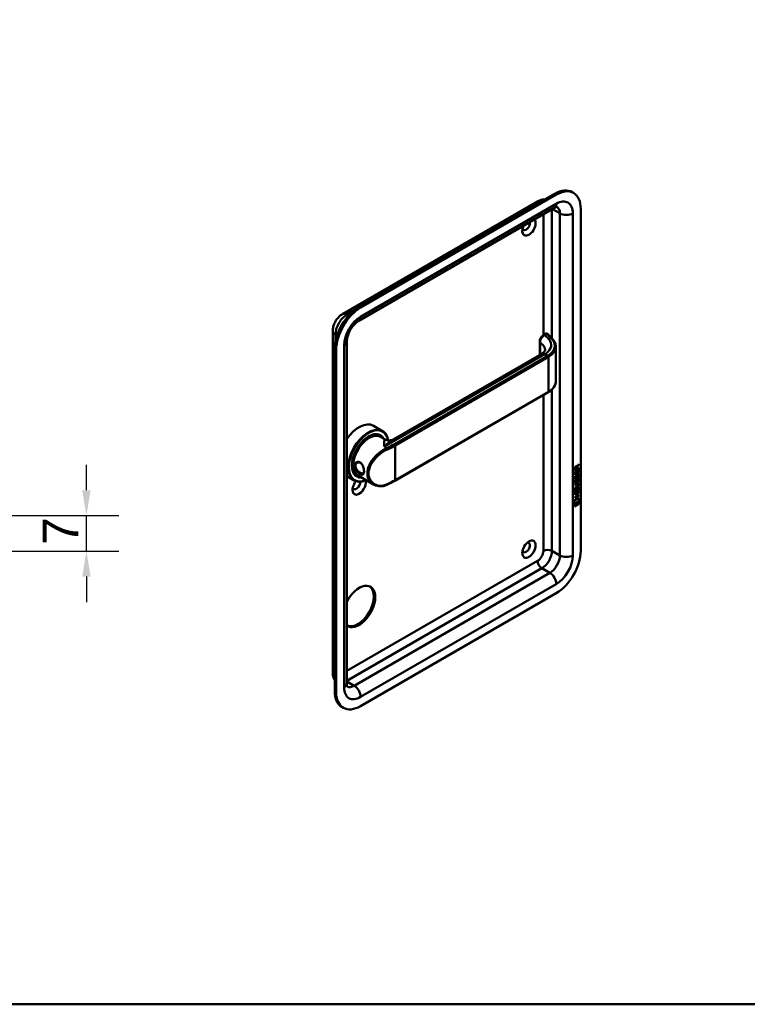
# Model space of a CAD drawing. Header units: millimetres. Extents: x 20 to 833, y 20 to 574.
# Tile 2 of 4: x 290 to 433, y 20 to 214. Entities that reach past the tile are written whole.
import ezdxf

# ---------------------------------------------------------------- set-up
doc = ezdxf.new("R2010")
doc.units = ezdxf.units.MM
doc.header["$LTSCALE"] = 2
for name, color, linetype, lineweight in [('Bemaßungen(DIN)', 7, 'Continuous', 25), ('Sichtbare Kanten(DIN)', 7, 'Continuous', 50), ('Sichtbare tangentiale Kanten(DIN)', 7, 'Continuous', 50), ('Skizziergeometrie(DIN)', 7, 'Continuous', 50)]:
    doc.layers.add(name, color=color, linetype=linetype, lineweight=lineweight)
doc.styles.add('STANDARD-DIN~0', font='arial.ttf')
doc.dimstyles.new('CAD-LAN', dxfattribs={"dimscale": 2, "dimtxt": 3.5, "dimasz": 2.5, "dimexe": 3.175, "dimexo": 0, "dimgap": 0.8, "dimtad": 1, "dimrnd": 1e-08, "dimtxsty": 'STANDARD-DIN~0', "dimcen": 0.09, "dimdle": 10, "dimclrd": 250, "dimclre": 250, "dimclrt": 250, "dimadec": 0, "dimazin": 2, "dimtfac": 1, "dimtmove": 0, "dimatfit": 3, "dimfxl": 1, "dimtolj": 1, "dimtzin": 0, "dimlwd": 25, "dimlwe": 25, "dimarcsym": 0})

# ---------------------------------------------------------------- blocks, each defined once
blk = doc.blocks.new('Ränder Standardrahmen')
at = {"layer": 'Skizziergeometrie(DIN)', "flags": 128}
blk.add_lwpolyline([(10, 10), (10, 287), (410, 287), (410, 10), (10, 10)], dxfattribs=at)
blk = doc.blocks.new('*D27')
at = {"layer": 'Bemaßungen(DIN)', "color": 250, "linetype": 'Continuous', "lineweight": 25, "true_color": 0x3f3f3f, "transparency": 16777216}
for p, q in [((303.24, 121.12), (303.24, 126.12)), ((285.99, 116.12), (309.59, 116.12)), ((303.24, 109.12), (303.24, 116.12)), ((256.49, 109.12), (309.59, 109.12)), ((303.24, 104.12), (303.24, 99.12))]:
    blk.add_line(p, q, dxfattribs=at)
at = {"layer": 'Bemaßungen(DIN)', "color": 250, "linetype": 'Continuous', "true_color": 0x3f3f3f, "transparency": 16777216}
for points in [[(302.41, 121.12), (304.07, 121.12), (303.24, 116.12)], [(302.41, 104.12), (304.07, 104.12), (303.24, 109.12)]]:
    blk.add_solid(points, dxfattribs=at)
at = {"layer": 'Defpoints', "color": 0, "linetype": 'Continuous', "transparency": 16777216}
for p in [(285.99, 116.12), (303.24, 116.12), (256.49, 109.12)]:
    blk.add_point(p, dxfattribs=at)
at = {"layer": 'Bemaßungen(DIN)', "color": 250, "linetype": 'Continuous', "lineweight": 25, "true_color": 0x3f3f3f, "transparency": 16777216, "insert": (294.64, 110.35), "char_height": 7, "attachment_point": 1, "rotation": 90, "style": 'STANDARD-DIN~0'}
blk.add_mtext('\\A1;7', dxfattribs=at)

msp = doc.modelspace()

# ---------------------------------------------------------------- linework, layer by layer
at = {"layer": 'Sichtbare Kanten(DIN)'}
for p, q in [((395.3318, 179.4067), (356.8652, 157.198)), ((395.6147, 179.2434), (357.1481, 157.0347)), ((399.0147, 179.5802), (398.7318, 179.7435)), ((353.5611, 155.7358), (392.0277, 177.9445)), ((356.7753, 154.4144), (395.2419, 176.6231)), ((400.423, 109.188), (400.423, 176.4673)), ((351.6711, 85.183), (351.6711, 152.4623)), ((393.5047, 151.8692), (393.1373, 151.6571)), ((354.4226, 83.0601), (354.4226, 150.3394)), ((392.356, 150.3206), (392.356, 147.7208)), ((395.5216, 149.2832), (395.5216, 142.4971)), ((352.0569, 148.8697), (352.0569, 81.5904)), ((352.3397, 148.7064), (352.3397, 81.4271)), ((363.5728, 131.1028), (392.7519, 147.9493)), ((363.8949, 122.9768), (394.0176, 140.3682)), ((359.6652, 133.7969), (361.4754, 132.7518)), ((360.9188, 131.9184), (361.0885, 131.8205)), ((361.0451, 131.6146), (361.9528, 131.0905)), ((359.8917, 127.1998), (359.8918, 127.1998)), ((400.0163, 126.1395), (399.6932, 125.7064)), ((399.7207, 125.8035), (400.0588, 126.2568)), ((400.0587, 126.115), (399.7356, 125.6819)), ((400.0163, 126.1999), (400.0163, 126.1395)), ((400.0163, 126.1395), (400.0587, 126.115)), ((400.0588, 126.2568), (400.0587, 126.115)), ((356.3188, 123.951), (356.4885, 123.853)), ((356.6451, 123.9936), (359.6701, 122.2471)), ((399.2492, 124.1074), (399.2496, 124.7623)), ((400.0152, 124.5979), (399.2492, 124.1564)), ((400.0577, 124.5734), (399.2492, 124.1074)), ((399.2496, 124.7623), (399.3481, 124.819)), ((400.0583, 125.4655), (399.2498, 124.9995)), ((399.2498, 124.9995), (399.2504, 125.4288)), ((400.0158, 125.49), (399.2499, 125.0485)), ((399.3057, 124.7946), (399.3053, 124.3119)), ((399.3053, 124.3119), (399.3478, 124.2874)), ((399.3065, 125.4958), (399.3063, 125.2056)), ((399.3063, 125.2056), (399.3487, 125.1811)), ((399.3481, 124.819), (399.3478, 124.2874)), ((399.3478, 124.2874), (399.6008, 124.4332)), ((399.3489, 125.4713), (399.3487, 125.1811)), ((399.3487, 125.1811), (399.6365, 125.347)), ((399.5513, 125.7913), (399.5937, 125.7668)), ((399.6008, 124.4332), (399.6011, 124.906)), ((399.6011, 124.906), (399.6997, 124.9628)), ((399.6365, 125.347), (399.6367, 125.6372)), ((399.6572, 124.9383), (399.6569, 124.5146)), ((399.6569, 124.5146), (399.6994, 124.4901)), ((399.6783, 125.828), (399.7207, 125.8035)), ((399.6932, 125.7064), (399.693, 125.4285)), ((399.693, 125.4285), (399.7354, 125.404)), ((399.6932, 125.7064), (399.7356, 125.6819)), ((399.6997, 124.9628), (399.6994, 124.4901)), ((399.6994, 124.4901), (399.9592, 124.6398)), ((399.7208, 124.0385), (399.7632, 124.014)), ((399.7356, 125.6819), (399.7354, 125.404)), ((399.7354, 125.404), (400.0583, 125.5902)), ((399.8008, 124.1232), (399.7974, 124.1212)), ((399.8008, 124.1232), (399.8432, 124.0987)), ((399.8432, 124.0987), (399.8399, 124.0967)), ((399.8803, 124.1303), (399.9228, 124.1058)), ((399.9592, 124.6398), (399.9596, 125.178)), ((399.9596, 125.178), (400.0581, 125.2348)), ((400.0157, 125.2103), (400.0152, 124.5979)), ((400.0152, 124.5979), (400.0577, 124.5734)), ((400.0159, 125.5657), (400.0158, 125.49)), ((400.0158, 125.49), (400.0583, 125.4655)), ((400.0581, 125.2348), (400.0577, 124.5734)), ((400.0583, 125.5902), (400.0583, 125.4655)), ((354.4226, 123.8911), (355.8754, 123.0523)), ((399.6775, 122.3694), (399.2477, 122.1216)), ((399.72, 122.3449), (399.2477, 122.0727)), ((399.2477, 122.0727), (399.2478, 122.1958)), ((399.2478, 122.1958), (399.7133, 122.4642)), ((399.2971, 123.0507), (399.3929, 123.0732)), ((399.2977, 123.8827), (399.3935, 123.9052)), ((399.3103, 122.6724), (399.3123, 122.6679)), ((399.3108, 123.5044), (399.3129, 123.4999)), ((399.3378, 122.6381), (399.3802, 122.6136)), ((399.3384, 123.4701), (399.3808, 123.4456)), ((399.3527, 122.6479), (399.3547, 122.6434)), ((399.3533, 123.4799), (399.3553, 123.4754)), ((399.5461, 122.7276), (399.5492, 122.7349)), ((399.5467, 123.5596), (399.5497, 123.5669)), ((399.6538, 122.9644), (399.6962, 122.9399)), ((399.6544, 123.7964), (399.6968, 123.7719)), ((399.6676, 123.0373), (399.71, 123.0128)), ((399.6682, 123.8693), (399.7106, 123.8448)), ((399.7202, 123.2064), (399.7626, 123.1819)), ((399.8002, 123.2911), (399.7969, 123.2892)), ((399.8002, 123.2911), (399.8426, 123.2666)), ((399.8426, 123.2666), (399.8393, 123.2647)), ((399.8717, 122.4095), (399.9141, 122.385)), ((399.8798, 123.2982), (399.9222, 123.2738)), ((399.9588, 122.8374), (400.0012, 122.8129)), ((399.9594, 123.6695), (400.0018, 123.645)), ((399.9689, 122.2322), (399.9689, 122.2354)), ((400.0118, 120.0749), (399.2457, 119.6333)), ((399.5552, 120.4436), (399.2461, 120.2654)), ((399.5977, 120.4191), (399.2461, 120.2164)), ((399.2461, 120.2164), (399.2462, 120.3396)), ((399.2462, 120.3396), (400.0547, 120.8057)), ((399.2467, 120.5991), (399.2472, 121.2539)), ((400.0128, 121.0896), (399.2467, 120.648)), ((400.0552, 121.0651), (399.2467, 120.5991)), ((399.2472, 121.2539), (399.3457, 121.3107)), ((399.6703, 121.7333), (399.2473, 121.4895)), ((399.7128, 121.7088), (399.2473, 121.4405)), ((399.2473, 121.4405), (399.2474, 121.5637)), ((399.2474, 121.5637), (399.7196, 121.8359)), ((399.3033, 121.2863), (399.3029, 120.8036)), ((399.3029, 120.8036), (399.3454, 120.7791)), ((399.3457, 121.3107), (399.3454, 120.7791)), ((399.3454, 120.7791), (399.5984, 120.925)), ((399.5552, 120.4436), (399.5977, 120.4191)), ((399.5973, 119.9102), (399.5977, 120.4191)), ((399.5984, 120.925), (399.5987, 121.3977)), ((399.5987, 121.3977), (399.6973, 121.4545)), ((399.6548, 121.43), (399.6545, 121.0063)), ((399.6545, 121.0063), (399.6969, 120.9818)), ((399.656, 120.5017), (399.6557, 119.9928)), ((400.0122, 120.707), (399.656, 120.5017)), ((399.656, 120.5017), (399.6985, 120.4772)), ((399.6973, 121.4545), (399.6969, 120.9818)), ((399.6969, 120.9818), (399.9568, 121.1315)), ((399.6985, 120.4772), (399.6981, 119.9683)), ((399.6981, 119.9683), (400.0543, 120.1736)), ((400.0546, 120.6825), (399.6985, 120.4772)), ((399.9568, 121.1315), (399.9571, 121.6697)), ((399.9571, 121.6697), (400.0557, 121.7265)), ((400.0118, 120.1491), (400.0118, 120.0749)), ((400.0118, 120.0749), (400.0542, 120.0504)), ((400.0122, 120.7812), (400.0122, 120.707)), ((400.0122, 120.707), (400.0546, 120.6825)), ((400.0132, 121.702), (400.0128, 121.0896)), ((400.0128, 121.0896), (400.0552, 121.0651)), ((400.0543, 120.1736), (400.0542, 120.0504)), ((400.0547, 120.8057), (400.0546, 120.6825)), ((400.0557, 121.7265), (400.0552, 121.0651)), ((399.0954, 118.3293), (399.2252, 119.1008)), ((400.2028, 118.9676), (399.0954, 118.3293)), ((400.1604, 118.9921), (399.1045, 118.3835)), ((400.0303, 118.451), (399.2251, 117.9868)), ((400.0728, 118.4265), (399.2251, 117.9379)), ((399.2251, 117.9379), (399.2254, 118.311)), ((399.2252, 119.1008), (400.0755, 119.591)), ((399.2254, 118.311), (400.073, 118.7996)), ((400.0542, 120.0504), (399.2456, 119.5843)), ((399.2456, 119.5843), (399.2457, 119.7075)), ((399.2457, 119.7075), (399.5973, 119.9102)), ((399.6557, 119.9928), (399.6981, 119.9683)), ((400.0306, 118.7751), (400.0303, 118.451)), ((400.0303, 118.451), (400.0728, 118.4265)), ((400.042, 119.5717), (400.1604, 118.9921)), ((400.073, 118.7996), (400.0728, 118.4265)), ((400.0755, 119.591), (400.2028, 118.9676)), ((400.1604, 118.9921), (400.2028, 118.9676)), ((357.1481, 78.651), (395.6147, 100.8597)), ((353.7481, 78.3142), (353.4652, 78.4775))]:
    msp.add_line(p, q, dxfattribs=at)
for centre, major_axis, ratio, start_param, end_param in [((395.3318, 173.8545), (3.4, 5.889), 0.57735027, 0, 0.78539816), ((395.6147, 173.6912), (3.4, 5.889), 0.57735027, 5.49778714, 7.06858347), ((390.2407, 172.8747), (-0.93, -1.6108), 0.57735027, 4.89506131, 9.24210563), ((389.675, 173.2013), (-0.53, -0.918), 0.57735027, 5.82728145, 8.8817608), ((356.8652, 151.6458), (-3.4, -5.889), 0.57735027, 3.92699082, 5.49778714), ((357.1481, 151.4825), (-3.4, -5.889), 0.57735027, 3.92699082, 5.49778714), ((393.6047, 151.4651), (0.0534, 0.4381), 0.71153116, 0.49024519, 0.49139962), ((393.9176, 140.5414), (0.1, -0.1732), 0.57735027, 0, 0.00005028), ((356.8652, 128.9472), (2.8, 4.8497), 0.57735027, 0, 1.45014504), ((358.6754, 127.9021), (2.8, 4.8497), 0.57735027, 5.65895854, 10.09172431), ((358.732, 127.8694), (-2.76, -4.7805), 0.57735027, 2.53623695, 6.93150189), ((358.732, 127.8694), (2.34, 4.053), 0.57735027, 5.93552067, 9.7724426), ((358.7885, 127.8367), (2.3, 3.9837), 0.57735027, 5.98722239, 9.72074088), ((358.8451, 127.8041), (-2.2, -3.8105), 0.57735027, 3.14159265, 6.28318531), ((358.8451, 127.8041), (-2.26, -3.9144), 0.57735027, 2.91065117, 6.51412679), ((358.7037, 127.8857), (2.32, 4.0184), 0.57735027, 6.02743276, 7.06428236), ((358.6188, 127.9347), (2.3, 3.9837), 0.57735027, 0, 0.22005243), ((358.5623, 127.9674), (2.32, 4.0184), 0.57735027, 6.14598189, 6.25270185), ((358.5623, 127.9674), (-2.32, -4.0184), 0.57735027, 2.51998275, 2.52002704), ((358.8461, 127.805), (-2.1993, -3.8093), 0.57735027, 2.67443235, 2.67443427), ((358.8451, 127.8041), (-2.26, -3.9144), 0.57735027, 2.73624488, 2.73629433), ((358.7885, 127.8367), (2.3, 3.9837), 0.57735027, 5.86791621, 5.86793848), ((358.7317, 127.8692), (-2.7602, -4.7808), 0.57735027, 2.42464325, 2.42464618), ((358.6749, 127.9017), (2.8004, 4.8504), 0.57735027, 5.55114164, 5.55114461), ((358.5623, 127.9674), (-2.32, -4.0184), 0.57735027, 2.17181548, 2.1719111), ((358.8451, 127.8041), (-2.2, -3.8105), 0.57735027, 2.25300004, 2.25306138), ((358.8451, 127.8041), (-2.26, -3.9144), 0.57735027, 2.25480769, 2.2548467), ((358.7037, 127.8857), (-2.32, -4.0184), 0.57735027, 5.50208825, 6.53893785), ((358.5623, 127.9674), (-1.9, -3.2909), 0.57735027, 5.66921765, 5.66963157), ((356.4975, 129.1595), (1.6, 2.7713), 0.57735027, 3.7151709, 3.71527501), ((356.8086, 128.9798), (1.6, 2.7713), 0.57735027, 3.62977412, 3.62981423), ((399.2883, 125.1576), (-0.3679, -0.7317), 0.34928993, 2.79895137, 3.62975891), ((399.2459, 125.1821), (-0.3679, -0.7317), 0.34928993, 2.79895137, 3.0358099), ((358.6188, 127.9347), (-2.3, -3.9837), 0.57735027, 6.06313288, 6.28318531), ((356.8654, 128.9478), (1.8003, 3.1183), 0.57735027, 3.63944497, 3.63944846), ((358.5623, 127.9674), (1.95, 3.3775), 0.57735027, 3.63811637, 3.63812836), ((358.5623, 127.9674), (-2.26, -3.9144), 0.57735027, 0.7572817, 0.75739524), ((358.5623, 127.9674), (-2.32, -4.0184), 0.57735027, 0.76042942, 0.76048943), ((358.5623, 127.9674), (1.95, 3.3775), 0.57735027, 3.8973707, 3.89752474), ((358.5057, 128), (-1.91, -3.3082), 0.57735027, 0.78212829, 0.78222208), ((358.8451, 127.8041), (-2.2, -3.8105), 0.57735027, 0.73958181, 0.73958944), ((358.8451, 127.8041), (-2.26, -3.9144), 0.57735027, 0.74413919, 0.74416855), ((358.7885, 127.8367), (2.3, 3.9837), 0.57735027, 3.90393188, 3.90396109), ((358.732, 127.8694), (2.34, 4.053), 0.57735027, 3.92145743, 3.92148625), ((358.5623, 127.9674), (1.95, 3.3775), 0.57735027, 3.98697359, 3.98702295), ((358.7037, 126.416), (0.6, -1.0392), 0.57735027, 5.65984163, 5.65997856), ((399.6399, 125.4359), (-0.1752, 0.3461), 0.81944432, 0.0441652, 1.01690965), ((399.6823, 125.4114), (-0.1752, 0.3461), 0.81944432, 0.0441652, 1.01690965), ((399.6142, 123.4645), (-0.2582, -0.6696), 0.28015914, 3.09767176, 3.45956302), ((399.6566, 123.44), (-0.2582, -0.6696), 0.28015914, 2.93817523, 3.45956302), ((356.8652, 121.9253), (-0.93, -1.6108), 0.57735027, 4.42791898, 8.90747075), ((356.2995, 122.2519), (-0.53, -0.918), 0.57735027, 5.82728145, 8.77013577), ((358.5623, 127.9674), (-2.32, -4.0184), 0.57735027, 0.03048346, 0.13720341), ((358.732, 127.8694), (-2.76, -4.7805), 0.57735027, 0.82088046, 0.82089559), ((399.6926, 123.9896), (-0.3517, -1.3504), 0.14660403, 6.03699923, 6.0961402), ((399.6689, 124.727), (-0.3269, -1.2563), 0.15317056, 6.02661522, 6.0875746), ((399.5233, 123.0575), (-0.1803, -0.422), 0.324198, 6.0043675, 6.24415413), ((399.5216, 123.8854), (-0.178, -0.4179), 0.32575753, 6.00257124, 6.24364378), ((399.735, 123.9651), (-0.3517, -1.3504), 0.14660403, 6.03699923, 6.0961402), ((399.7113, 124.7025), (-0.3269, -1.2563), 0.15317056, 6.02661522, 6.0875746), ((399.5657, 123.033), (-0.1803, -0.422), 0.324198, 6.0043675, 6.46219881), ((399.5641, 123.8609), (-0.178, -0.4179), 0.32575753, 6.00257124, 6.46286495), ((399.5296, 122.726), (-0.0284, -0.0613), 0.21404106, 1.3865777, 1.69465584), ((399.5302, 123.5581), (-0.0284, -0.0613), 0.21404106, 1.3865777, 1.69465584), ((398.5912, 122.6395), (1.3877, -0.5679), 0.64278833, 5.82081713, 6.53915648), ((398.6336, 122.615), (1.3877, -0.5679), 0.64278833, 5.82081713, 6.53915648), ((398.6325, 120.3137), (1.3548, 2.199), 0.21647377, 5.94557321, 6.66403713), ((393.341, 124.8843), (6.5946, -2.8214), 0.23536308, 6.10842287, 6.38335587), ((399.614, 122.6334), (-0.2578, -0.6687), 0.28037363, 3.09764348, 3.45980228), ((399.6564, 122.6089), (-0.2578, -0.6687), 0.28037363, 2.93810949, 3.45980228), ((398.5901, 120.3382), (1.3548, 2.199), 0.21647377, 5.94557321, 6.24556595), ((389.675, 109.8412), (-0.53, -0.918), 0.57735027, 5.82728145, 9.88068182), ((395.6147, 106.4119), (3.4, 5.889), 0.57735027, 3.92699082, 5.49778714), ((356.8652, 98.2469), (2.23, 3.8625), 0.57735027, 3.04101492, 7.95455937), ((356.5824, 98.4102), (-2.23, -3.8625), 0.57735027, 0.06346023, 3.07813242), ((356.8652, 84.3665), (-3.4, -5.889), 0.57735027, 5.49778714, 6.28318531), ((357.1481, 84.2032), (-3.4, -5.889), 0.57735027, 5.49778714, 7.06858347)]:
    msp.add_ellipse(centre, major_axis=major_axis, ratio=ratio, start_param=start_param, end_param=end_param, dxfattribs=at)
msp.add_ellipse((390.2407, 109.5146), major_axis=(0.93, 1.6108), ratio=0.57735027, dxfattribs=at)
for points, knots in [([(392.0277, 177.9445), (392.1502, 178.0152), (392.281, 178.0798), (392.563, 178.191), (392.7143, 178.2377), (393.0395, 178.3035), (393.2136, 178.3224), (393.414, 178.3202), (393.4312, 178.3198), (393.4484, 178.3193)], [4.71238898, 4.71238898, 4.71238898, 4.71238898, 4.869468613, 4.869468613, 5.026548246, 5.026548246, 5.183627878, 5.183627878, 5.198292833, 5.198292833, 5.198292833, 5.198292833]), ([(395.2419, 176.6231), (395.3415, 176.6806), (395.4328, 176.7241), (395.5896, 176.7859), (395.655, 176.8043), (395.7524, 176.8239), (395.7841, 176.8254), (395.8057, 176.8252), (395.8089, 176.8248), (395.8089, 176.8248)], [4.71238898, 4.71238898, 4.71238898, 4.71238898, 4.869468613, 4.869468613, 5.026548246, 5.026548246, 5.183627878, 5.183627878, 5.257990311, 5.257990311, 5.257990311, 5.257990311]), ([(351.6711, 152.4623), (351.6711, 152.7452), (351.7084, 153.012), (351.8318, 153.5219), (351.9185, 153.7652), (352.1331, 154.2301), (352.2611, 154.4517), (352.5564, 154.87), (352.7237, 155.0668), (353.1036, 155.4286), (353.316, 155.5943), (353.5611, 155.7358)], [3.14159265, 3.14159265, 3.14159265, 3.14159265, 3.45575192, 3.45575192, 3.76991118, 3.76991118, 4.08407045, 4.08407045, 4.39822972, 4.39822972, 4.71238898, 4.71238898, 4.71238898, 4.71238898]), ([(354.4226, 150.3394), (354.4226, 150.5098), (354.4403, 150.7113), (354.5237, 151.1657), (354.5922, 151.4209), (354.784, 151.9561), (354.9097, 152.2367), (355.2078, 152.785), (355.3812, 153.0523), (355.7511, 153.5357), (355.9473, 153.7524), (356.3284, 154.1088), (356.5134, 154.2512), (356.713, 154.3776), (356.7445, 154.3966), (356.7753, 154.4144)], [3.14159265, 3.14159265, 3.14159265, 3.14159265, 3.3743042, 3.3743042, 3.62228501, 3.62228501, 3.88278023, 3.88278023, 4.14878128, 4.14878128, 4.41191837, 4.41191837, 4.66393767, 4.66393767, 4.71238898, 4.71238898, 4.71238898, 4.71238898]), ([(392.356, 150.3218), (392.356, 150.4407), (392.376, 150.5645), (392.446, 150.8087), (392.4975, 150.9322), (392.6252, 151.1638), (392.7039, 151.2744), (392.8735, 151.4626), (392.9654, 151.544), (393.0871, 151.6266), (393.1127, 151.6427), (393.1386, 151.6577)], [0, 0, 0, 0, 0.097859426, 0.097859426, 0.196757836, 0.196757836, 0.296322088, 0.296322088, 0.391468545, 0.391468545, 0.41628042, 0.41628042, 0.41628042, 0.41628042]), ([(393.518, 151.8765), (393.5583, 151.8977), (393.6024, 151.9135), (393.6909, 151.9248), (393.7361, 151.9213), (393.7941, 151.9044), (393.8098, 151.8984), (393.8248, 151.8912)], [0.003795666, 0.003795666, 0.003795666, 0.003795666, 0.0388814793, 0.0388814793, 0.0725185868, 0.0725185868, 0.0851702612, 0.0851702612, 0.0851702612, 0.0851702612]), ([(393.8461, 151.8833), (393.8515, 151.8801), (393.8569, 151.8768), (393.8676, 151.8699), (393.8729, 151.8663), (393.8834, 151.8587), (393.8886, 151.8547), (393.8989, 151.8463), (393.904, 151.842), (393.9141, 151.8328), (393.919, 151.8279), (393.9239, 151.8229)], [0, 0, 0, 0, 0.055850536, 0.055850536, 0.111701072, 0.111701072, 0.167551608, 0.167551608, 0.223402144, 0.223402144, 0.27925268, 0.27925268, 0.27925268, 0.27925268]), ([(393.9234, 151.8233), (394.276, 151.4559), (394.6458, 151.1071), (395.1506, 150.5163), (395.2838, 150.3031), (395.4729, 149.8491), (395.5234, 149.6036), (395.5234, 149.3612)], [0, 0, 0, 0, 0.54559563, 0.54559563, 0.82231195, 0.82231195, 1.11539813, 1.11539813, 1.11539813, 1.11539813]), ([(392.7697, 147.959), (392.9439, 148.0618), (393.0839, 148.1731), (393.2909, 148.3832), (393.3528, 148.4811), (393.411, 148.6103), (393.4172, 148.6489), (393.4172, 148.6952)], [0.008788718, 0.008788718, 0.008788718, 0.008788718, 0.228265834, 0.228265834, 0.463264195, 0.463264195, 0.69351166, 0.69351166, 0.69351166, 0.69351166]), ([(395.5236, 142.5015), (395.5236, 142.1927), (395.4411, 141.8798), (395.1266, 141.2908), (394.8867, 141.0089), (394.4168, 140.6204), (394.2264, 140.4889), (394.0188, 140.369)], [0, 0, 0, 0, 0.373007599, 0.373007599, 0.756666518, 0.756666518, 0.973900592, 0.973900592, 0.973900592, 0.973900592]), ([(361.9554, 131.0891), (362.0463, 131.0367), (362.1645, 130.9842), (362.4472, 130.9037), (362.6181, 130.8805), (363.0046, 130.8897), (363.2284, 130.9416), (363.4714, 131.0478), (363.5246, 131.075), (363.5734, 131.1031)], [0, 0, 0, 0, 0.141108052, 0.141108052, 0.305986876, 0.305986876, 0.518301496, 0.518301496, 0.582469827, 0.582469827, 0.582469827, 0.582469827]), ([(357.0251, 124.3107), (357.168, 124.2283), (357.4301, 124.1283), (357.6907, 124.2124), (357.8211, 124.5359), (357.8211, 125.2412), (357.5605, 126.1141), (357.0374, 126.6288), (356.4137, 126.7759), (355.903, 126.3481), (355.905, 125.6859), (356.0515, 125.3246), (356.3644, 124.8075), (356.7392, 124.4757), (357.025, 124.3108), (357.025, 124.3108), (357.0251, 124.3107), (357.0251, 124.3107)], [-2.11504072, -2.11504072, -2.11504072, -2.11504072, -1.96399314, -1.81291674, -1.66184035, -1.51076395, -1.20861116, -1.05753477, -0.90645837, -0.60430558, -0.45322919, -0.33992189, -0.30215279, 0, 0, 0, 0.00002882, 0.00002882, 0.00002882, 0.00002882]), ([(357.1248, 124.5247), (357.1248, 124.5247), (357.1248, 124.5247), (357.1248, 124.5247), (356.8696, 124.6716), (356.5686, 124.9282), (356.3667, 125.2209), (356.3415, 125.2575), (356.3177, 125.2947), (356.2957, 125.3323), (356.2297, 125.4451), (356.1799, 125.5619), (356.1511, 125.6775), (356.1128, 125.8318), (356.1125, 125.9839), (356.1508, 126.1163), (356.2274, 126.3811), (356.4604, 126.5654), (356.7246, 126.5822), (356.8567, 126.5907), (356.9966, 126.5582), (357.1246, 126.4844), (357.1878, 126.448), (357.248, 126.4016), (357.3042, 126.3471)], [2.11504062, 2.11504062, 2.11504062, 2.11504062, 2.11506954, 2.11506954, 2.11506954, 2.41722233, 2.41722233, 2.41722233, 2.45499143, 2.45499143, 2.45499143, 2.56829872, 2.56829872, 2.56829872, 2.71937512, 2.71937512, 2.71937512, 3.02152791, 3.02152791, 3.02152791, 3.1726043, 3.1726043, 3.1726043, 3.24718213, 3.24718213, 3.24718213, 3.24718213]), ([(357.8156, 124.8246), (357.8133, 124.7888), (357.8097, 124.7549), (357.8048, 124.723), (357.7862, 124.6016), (357.749, 124.5108), (357.6925, 124.4552), (357.6359, 124.3996), (357.5603, 124.3789), (357.4644, 124.3916), (357.3686, 124.4042), (357.2524, 124.4513), (357.1248, 124.5247)], [3.737263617, 3.737263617, 3.737263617, 3.737263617, 3.776909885, 3.776909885, 3.776909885, 3.927986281, 3.927986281, 3.927986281, 4.079062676, 4.079062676, 4.079062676, 4.230110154, 4.230110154, 4.230110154, 4.230110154]), ([(362.3829, 122.1988), (362.0202, 122.0326), (361.6398, 121.9328), (360.8947, 121.8716), (360.5207, 121.9133), (360.0014, 122.0793), (359.83, 122.1549), (359.6701, 122.2471)], [0, 0, 0, 0, 0.342503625, 0.342503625, 0.690875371, 0.690875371, 0.873464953, 0.873464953, 0.873464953, 0.873464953]), ([(363.8949, 122.9768), (363.7992, 122.9216), (363.7025, 122.8671), (363.507, 122.7592), (363.4082, 122.706), (363.2085, 122.6008), (363.1076, 122.5489), (362.9039, 122.4465), (362.801, 122.3959), (362.5933, 122.2962), (362.4885, 122.2471), (362.3827, 122.1986)], [1.570796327, 1.570796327, 1.570796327, 1.570796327, 1.59374743, 1.59374743, 1.616698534, 1.616698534, 1.639649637, 1.639649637, 1.66260074, 1.66260074, 1.685551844, 1.685551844, 1.685551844, 1.685551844]), ([(399.8717, 122.4095), (399.8693, 122.4109), (399.8667, 122.4122), (399.8467, 122.421), (399.8267, 122.4225), (399.7653, 122.4143), (399.7202, 122.394), (399.6775, 122.3694)], [-0.0733812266, -0.0733812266, -0.0733812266, -0.0733812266, -0.0696466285, -0.0696466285, -0.0451961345, -0.0451961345, 0, 0, 0, 0]), ([(399.9689, 122.2354), (399.9689, 122.2506), (399.9682, 122.2655), (399.9636, 122.3071), (399.9573, 122.3321), (399.9362, 122.3691), (399.9231, 122.3816), (399.8892, 122.3965), (399.8691, 122.398), (399.8077, 122.3898), (399.7626, 122.3695), (399.72, 122.3449)], [-0.133946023, -0.133946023, -0.133946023, -0.133946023, -0.119961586, -0.119961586, -0.09310912, -0.09310912, -0.069646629, -0.069646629, -0.045196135, -0.045196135, 0, 0, 0, 0]), ([(399.7969, 123.2892), (399.7883, 123.2843), (399.7795, 123.2785), (399.771, 123.2717), (399.7635, 123.2657), (399.7564, 123.2589), (399.7496, 123.251), (399.739, 123.2387), (399.7295, 123.2242), (399.7202, 123.2064)], [-0.0358950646, -0.0358950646, -0.0358950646, -0.0358950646, -0.0248625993, -0.0248625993, -0.0248625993, -0.0151144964, -0.0151144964, -0.0151144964, 0, 0, 0, 0]), ([(352.0569, 83.7651), (352.0478, 83.7798), (352.0389, 83.7945), (351.9368, 83.9669), (351.8661, 84.1272), (351.7604, 84.4417), (351.7253, 84.5961), (351.6806, 84.8959), (351.6711, 85.0415), (351.6711, 85.183)], [2.655688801, 2.655688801, 2.655688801, 2.655688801, 2.670353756, 2.670353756, 2.827433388, 2.827433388, 2.984513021, 2.984513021, 3.141592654, 3.141592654, 3.141592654, 3.141592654]), ([(354.5315, 82.4681), (354.5315, 82.4681), (354.5295, 82.4707), (354.5185, 82.4893), (354.5039, 82.5175), (354.4722, 82.6117), (354.4554, 82.6775), (354.4306, 82.8442), (354.4226, 82.945), (354.4226, 83.0601)], [2.595991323, 2.595991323, 2.595991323, 2.595991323, 2.670353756, 2.670353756, 2.827433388, 2.827433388, 2.984513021, 2.984513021, 3.141592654, 3.141592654, 3.141592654, 3.141592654])]:
    msp.add_open_spline(points, degree=3, knots=knots, dxfattribs=at)
for points in [[(395.5216, 149.3557), (395.5216, 149.3575), (395.5216, 149.3594), (395.5216, 149.3612)], [(393.4169, 148.6964), (393.4169, 148.696), (393.4169, 148.6956), (393.4169, 148.6952)], [(399.2504, 125.4288), (399.2544, 125.5753), (399.32, 125.7641), (399.4934, 125.8641)], [(399.5513, 125.7913), (399.5297, 125.8038), (399.498, 125.8017), (399.4523, 125.7753)], [(399.6367, 125.6372), (399.6368, 125.7264), (399.6122, 125.8185), (399.4947, 125.7508)], [(399.6008, 123.7657), (399.6246, 123.8995), (399.6535, 123.9852), (399.6934, 124.063)], [(399.7208, 124.0385), (399.6969, 123.9901), (399.68, 123.9259), (399.6682, 123.8693)], [(399.6934, 124.063), (399.7197, 124.1142), (399.7566, 124.1591), (399.8074, 124.1962)], [(399.7632, 124.014), (399.7432, 123.9735), (399.726, 123.9185), (399.7106, 123.8448)], [(399.7974, 124.1212), (399.763, 124.1014), (399.7418, 124.0784), (399.7208, 124.0385)], [(399.8399, 124.0967), (399.8055, 124.0769), (399.7842, 124.0539), (399.7632, 124.014)], [(399.8074, 124.1962), (399.8887, 124.2557), (399.9686, 124.2691), (400.0234, 124.1974)], [(399.958, 123.8239), (399.9775, 123.944), (399.9774, 124.0341), (399.9474, 124.0812)], [(400.0229, 123.9408), (400.0145, 123.8278), (399.9698, 123.6943), (399.9594, 123.6695)], [(399.963, 124.2417), (399.9693, 124.236), (399.9753, 124.2294), (399.981, 124.2219)], [(399.981, 124.2219), (400.0121, 124.1809), (400.0273, 124.1181), (400.0273, 124.03)], [(400.0273, 124.03), (400.0272, 124.0023), (400.0253, 123.9732), (400.0229, 123.9408)], [(400.0234, 124.1974), (400.0545, 124.1564), (400.0697, 124.0936), (400.0697, 124.0055)], [(400.0697, 124.0055), (400.0697, 123.9778), (400.0678, 123.9487), (400.0654, 123.9163)], [(399.2622, 122.5476), (399.2366, 122.6115), (399.2284, 122.6829), (399.2403, 122.797)], [(399.2628, 123.3797), (399.2372, 123.4435), (399.229, 123.515), (399.2408, 123.629)], [(399.2403, 122.797), (399.2453, 122.8454), (399.257, 122.9197), (399.2771, 122.9878)], [(399.2408, 123.629), (399.2459, 123.6774), (399.2576, 123.7517), (399.2776, 123.8199)], [(399.4204, 122.4885), (399.3572, 122.4628), (399.2922, 122.4728), (399.2622, 122.5476)], [(399.421, 123.3206), (399.3578, 123.2948), (399.2928, 123.3048), (399.2628, 123.3797)], [(399.2771, 122.9878), (399.2826, 123.0072), (399.2971, 123.0507), (399.2971, 123.0507)], [(399.2776, 123.8199), (399.2831, 123.8392), (399.2977, 123.8827), (399.2977, 123.8827)], [(399.3067, 122.9207), (399.2886, 122.8278), (399.2868, 122.7535), (399.3033, 122.6925)], [(399.3072, 123.7527), (399.2891, 123.6598), (399.2874, 123.5855), (399.3039, 123.5245)], [(399.378, 122.513), (399.3477, 122.5007), (399.3171, 122.4966), (399.2901, 122.5038)], [(399.3785, 123.3451), (399.3483, 123.3327), (399.3177, 123.3286), (399.2907, 123.3358)], [(399.3408, 123.0609), (399.33, 123.0196), (399.3132, 122.954), (399.3067, 122.9207)], [(399.3414, 123.893), (399.3305, 123.8516), (399.3137, 123.786), (399.3072, 123.7527)], [(399.3491, 122.8962), (399.331, 122.8033), (399.3292, 122.729), (399.3457, 122.668)], [(399.3497, 123.7282), (399.3316, 123.6353), (399.3298, 123.561), (399.3463, 123.5)], [(399.3929, 123.0732), (399.3929, 123.0732), (399.359, 122.947), (399.3491, 122.8962)], [(399.3935, 123.9052), (399.3935, 123.9052), (399.3596, 123.779), (399.3497, 123.7282)], [(399.4217, 122.5341), (399.3932, 122.5181), (399.3873, 122.5168), (399.378, 122.513)], [(399.4223, 123.3661), (399.3938, 123.3501), (399.3879, 123.3489), (399.3785, 123.3451)], [(399.4127, 122.6073), (399.4542, 122.6118), (399.5075, 122.6542), (399.5373, 122.7088)], [(399.4132, 123.4394), (399.4548, 123.4438), (399.5081, 123.4862), (399.5379, 123.5409)], [(399.4641, 122.5096), (399.4357, 122.4936), (399.4297, 122.4923), (399.4204, 122.4885)], [(399.4647, 123.3417), (399.4362, 123.3256), (399.4303, 123.3244), (399.421, 123.3206)], [(399.5993, 122.7557), (399.5667, 122.6683), (399.5115, 122.5846), (399.4217, 122.5341)], [(399.5999, 123.5877), (399.5673, 123.5004), (399.5121, 123.4167), (399.4223, 123.3661)], [(399.6417, 122.7312), (399.6091, 122.6438), (399.5539, 122.5601), (399.4641, 122.5096)], [(399.6423, 123.5632), (399.6097, 123.4759), (399.5545, 123.3922), (399.4647, 123.3417)], [(399.5492, 122.7349), (399.5686, 122.7819), (399.5847, 122.8446), (399.6003, 122.9336)], [(399.5497, 123.5669), (399.5692, 123.6139), (399.5853, 123.6766), (399.6008, 123.7657)], [(399.6538, 122.9644), (399.6384, 122.8772), (399.6208, 122.8131), (399.5993, 122.7557)], [(399.6544, 123.7964), (399.639, 123.7092), (399.6213, 123.6451), (399.5999, 123.5877)], [(399.6003, 122.9336), (399.624, 123.0675), (399.653, 123.1532), (399.6929, 123.2309)], [(399.6962, 122.9399), (399.6808, 122.8527), (399.6632, 122.7886), (399.6417, 122.7312)], [(399.6968, 123.7719), (399.6814, 123.6847), (399.6638, 123.6206), (399.6423, 123.5632)], [(399.6676, 123.0373), (399.6654, 123.0262), (399.654, 122.9653), (399.6538, 122.9644)], [(399.6682, 123.8693), (399.666, 123.8582), (399.6546, 123.7974), (399.6544, 123.7964)], [(399.7202, 123.2064), (399.7002, 123.1659), (399.683, 123.1109), (399.6676, 123.0373)], [(399.6929, 123.2309), (399.7191, 123.2822), (399.756, 123.327), (399.8068, 123.3642)], [(399.71, 123.0128), (399.7078, 123.0017), (399.6965, 122.9408), (399.6962, 122.9399)], [(399.7106, 123.8448), (399.7084, 123.8337), (399.697, 123.7729), (399.6968, 123.7719)], [(399.7626, 123.1819), (399.7426, 123.1414), (399.7255, 123.0864), (399.71, 123.0128)], [(399.8393, 123.2647), (399.8049, 123.2449), (399.7836, 123.2219), (399.7626, 123.1819)], [(399.8068, 123.3642), (399.8881, 123.4237), (399.9681, 123.4371), (400.0228, 123.3654)], [(399.8969, 122.7811), (399.897, 122.7811), (399.9407, 122.8893), (399.9574, 122.9919)], [(400.0012, 122.8129), (399.9954, 122.8111), (399.897, 122.7811), (399.8969, 122.7811)], [(399.8975, 123.6131), (399.8975, 123.6131), (399.9413, 123.7214), (399.958, 123.8239)], [(400.0018, 123.645), (399.996, 123.6432), (399.8975, 123.6131), (399.8975, 123.6131)], [(399.9588, 122.8374), (399.9562, 122.8366), (399.9351, 122.8302), (399.9126, 122.8233)], [(399.9594, 123.6695), (399.9568, 123.6687), (399.9357, 123.6622), (399.9131, 123.6553)], [(399.9574, 122.9919), (399.9769, 123.112), (399.9768, 123.2021), (399.9468, 123.2492)], [(400.0224, 123.1088), (400.0139, 122.9957), (399.9692, 122.8623), (399.9588, 122.8374)], [(399.9624, 123.4096), (399.9687, 123.4039), (399.9747, 123.3974), (399.9804, 123.3899)], [(399.9804, 123.3899), (400.0115, 123.3488), (400.0267, 123.2861), (400.0267, 123.198)], [(400.0648, 123.0843), (400.0563, 122.9713), (400.0116, 122.8378), (400.0012, 122.8129)], [(400.0654, 123.9163), (400.0569, 123.8033), (400.0122, 123.6698), (400.0018, 123.645)], [(400.0267, 123.198), (400.0267, 123.1702), (400.0248, 123.1411), (400.0224, 123.1088)], [(400.0228, 123.3654), (400.054, 123.3244), (400.0692, 123.2616), (400.0691, 123.1735)], [(400.0691, 123.1735), (400.0691, 123.1457), (400.0672, 123.1167), (400.0648, 123.0843)]]:
    msp.add_open_spline(points, degree=3, dxfattribs=at)
at = {"layer": 'Sichtbare tangentiale Kanten(DIN)'}
for p, q in [((395.6147, 179.2434), (395.3318, 179.4067)), ((395.6147, 177.4471), (357.1481, 155.2384)), ((394.7661, 150.9563), (394.7661, 176.3484)), ((394.8691, 176.4078), (396.3218, 175.5691)), ((393.0691, 175.3686), (393.0691, 151.6144)), ((396.3218, 175.5691), (396.3218, 108.2898)), ((398.8674, 108.2898), (398.8674, 175.5691)), ((357.1481, 157.0347), (356.8652, 157.198)), ((354.4611, 155.6466), (355.7076, 156.3663)), ((354.4611, 155.6466), (354.7903, 155.4565)), ((352.1983, 150.288), (352.1983, 151.7274)), ((352.1983, 151.7274), (352.5276, 151.5373)), ((393.0691, 151.4618), (393.0691, 151.4603)), ((393.3373, 151.6373), (393.7461, 151.8733)), ((353.8954, 149.6045), (353.8954, 82.3252)), ((392.416, 147.7554), (392.416, 150.2003)), ((352.3397, 148.7064), (352.0569, 148.8697)), ((361.815, 129.682), (393.3519, 147.8899)), ((393.9176, 147.5633), (363.7949, 130.1719)), ((363.9363, 129.927), (394.059, 147.3184)), ((393.9176, 147.5633), (393.3519, 147.8899)), ((394.059, 140.4598), (394.059, 147.3184)), ((394.059, 140.4598), (363.9363, 123.0684)), ((393.0691, 139.8206), (393.0691, 109.188)), ((394.7661, 140.9737), (394.7661, 140.9739)), ((394.7661, 109.188), (394.7661, 140.9201)), ((363.9363, 123.0684), (363.9363, 129.927)), ((361.815, 129.682), (362.2994, 129.4023)), ((357.0248, 124.3109), (357.1246, 124.5245)), ((399.3065, 125.4958), (399.3489, 125.4713)), ((399.4523, 125.7753), (399.4947, 125.7508)), ((399.7974, 124.1212), (399.8399, 124.0967)), ((399.981, 124.2219), (400.0234, 124.1974)), ((400.0229, 123.9408), (400.0654, 123.9163)), ((400.0273, 124.03), (400.0697, 124.0055)), ((399.3033, 122.6925), (399.3457, 122.668)), ((399.3039, 123.5245), (399.3463, 123.5)), ((399.3067, 122.9207), (399.3491, 122.8962)), ((399.3072, 123.7527), (399.3497, 123.7282)), ((399.3103, 122.6724), (399.3527, 122.6479)), ((399.3108, 123.5044), (399.3533, 123.4799)), ((399.3123, 122.6679), (399.3547, 122.6434)), ((399.3129, 123.4999), (399.3553, 123.4754)), ((399.378, 122.513), (399.4204, 122.4885)), ((399.3785, 123.3451), (399.421, 123.3206)), ((399.4217, 122.5341), (399.4641, 122.5096)), ((399.4223, 123.3661), (399.4647, 123.3417)), ((399.5993, 122.7557), (399.6417, 122.7312)), ((399.5999, 123.5877), (399.6423, 123.5632)), ((399.6775, 122.3694), (399.72, 122.3449)), ((399.7969, 123.2892), (399.8393, 123.2647)), ((399.9804, 123.3899), (400.0228, 123.3654)), ((400.0224, 123.1088), (400.0648, 123.0843)), ((400.0261, 122.3159), (400.0685, 122.2914)), ((400.0267, 123.198), (400.0691, 123.1735)), ((399.6703, 121.7333), (399.7128, 121.7088)), ((394.7661, 109.188), (396.3218, 108.2898)), ((391.9377, 107.2284), (354.4226, 85.569)), ((354.4226, 83.6094), (392.7862, 105.7587)), ((394.3419, 104.8605), (355.8753, 82.6518)), ((392.7862, 105.7587), (394.3419, 104.8605)), ((357.1481, 80.4473), (395.6147, 102.656)), ((354.4226, 83.4905), (355.8753, 82.6518)), ((352.3397, 81.4271), (352.0569, 81.5904))]:
    msp.add_line(p, q, dxfattribs=at)
for centre, major_axis, ratio, start_param, end_param in [((392.9277, 176.3856), (-0.9, 1.5588), 0.57735027, 5.61617417, 6.28318531), ((394.3419, 178.1819), (0.9, -1.5588), 0.57735027, 0, 0.78539816), ((395.6147, 173.6912), (2.3, 3.9837), 0.57735027, 5.49778714, 7.06858347), ((394.3419, 174.426), (1.4, 2.4249), 0.57735027, 5.49778714, 6.25246847), ((397.5946, 176.304), (1.8, 0), 0.57735027, 3.92699082, 5.49778714), ((354.4611, 153.0338), (1.6, 2.7713), 0.57735027, 0.78539816, 2.35619449), ((354.4611, 154.1769), (-0.9, 1.5588), 0.57735027, 5.49778714, 6.28318531), ((357.1481, 151.4825), (-2.3, -3.9837), 0.57735027, 3.92699082, 5.49778714), ((355.8753, 155.9732), (0.9, -1.5588), 0.57735027, 0, 0.78539816), ((353.4711, 152.4623), (-1.8, 0), 0.57735027, 0, 0.78539816), ((393.3373, 151.3107), (-0.2, 0.3464), 0.57735027, 5.49778714, 6.2767864), ((393.6047, 151.4651), (0.0534, 0.4381), 0.71153116, 5.98918401, 6.7734305), ((393.7461, 151.7101), (0.1, 0.1732), 0.57735027, 0, 0.78539816), ((393.6047, 151.7917), (0.2, 0), 0.57735027, 0.50614548, 0.78539816), ((393.7796, 151.6844), (0.1443, 0.1385), 0.714124, 0.00430746, 0.96978375), ((352.6226, 150.3394), (1.8, 0), 0.57735027, 5.49778714, 6.28318531), ((392.756, 150.3219), (-0.4, 0), 0.57735027, 0.00072195, 0.55474966), ((393.3519, 146.9101), (-0.6, 1.0392), 0.57735027, 5.49778714, 6.28318531), ((393.9176, 147.4), (-0.1, 0.1732), 0.57735027, 3.92699082, 5.49778714), ((393.9176, 140.5414), (0.1, -0.1732), 0.57735027, 0.00005028, 0.78539816), ((351.4441, 137.3027), (-17.4667, 0), 0.57735027, 2.24143897, 2.35619449), ((351.4441, 137.1394), (17.6667, 0), 0.57735027, 5.38303163, 5.49778714), ((363.7949, 130.0086), (-0.1, 0.1732), 0.57735027, 3.92699082, 5.49778714), ((362.2994, 129.239), (-0.0833, 0.1818), 0.50744412, 3.97814652, 5.54894284), ((362.2994, 122.3805), (0.0833, -0.1818), 0.50744412, 0.0021335, 0.83655386), ((351.4441, 130.2808), (-17.6667, 0), 0.57735027, 2.24143897, 2.35619449), ((363.7949, 123.1501), (0.1, -0.1732), 0.57735027, 0, 0.78539816), ((391.9377, 108.5348), (-0.8, -1.3856), 0.57735027, 0.78539816, 2.35619449), ((392.7862, 108.0449), (1.4, 2.4249), 0.57735027, 3.92699082, 5.49778714), ((393.9176, 108.6981), (-1.2, 0), 0.57735027, 3.92699082, 5.49778714), ((392.7862, 106.7385), (-0.6, 1.0392), 0.57735027, 0.78539816, 2.35619449), ((394.3419, 107.1467), (-1.4, -2.4249), 0.57735027, 0.78539816, 2.35619449), ((395.6147, 106.4119), (2.3, 3.9837), 0.57735027, 3.92699082, 5.49778714), ((397.5946, 109.0247), (-1.8, 0), 0.57735027, 0.78539816, 2.35619449), ((394.3419, 103.3908), (-0.9, 1.5588), 0.57735027, 3.92699082, 5.49778714), ((353.4711, 85.183), (-1.8, 0), 0.57735027, 0, 0.66701114), ((352.6226, 83.0601), (1.8, 0), 0.57735027, 5.49778714, 6.28318531), ((357.1481, 84.2032), (-2.3, -3.9837), 0.57735027, 5.49778714, 7.06858347), ((355.8753, 84.938), (-1.4, -2.4249), 0.57735027, 0.03071684, 0.78539816), ((355.8753, 81.1821), (-0.9, 1.5588), 0.57735027, 3.92699082, 5.49778714)]:
    msp.add_ellipse(centre, major_axis=major_axis, ratio=ratio, start_param=start_param, end_param=end_param, dxfattribs=at)
for points, knots in [([(392.416, 150.2003), (392.416, 150.4975), (392.6551, 151.1267), (393.1332, 151.5362), (393.3373, 151.6373)], [-0.318486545, -0.318486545, -0.318486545, -0.318486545, -0.136494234, 0, 0, 0, 0]), ([(393.3519, 147.8899), (393.9061, 148.2098), (394.6934, 149.0314), (394.653, 150.106), (394.1224, 150.9057), (393.698, 151.3022), (393.3954, 151.5828), (393.3373, 151.6373)], [0, 0, 0, 0, 0.5877823, 1.17626777, 1.34960156, 1.69626914, 1.77942765, 1.77942765, 1.77942765, 1.77942765]), ([(393.7796, 151.8477), (394.0936, 151.5206), (394.4076, 151.1935), (395.0063, 150.57), (395.3883, 149.9115), (395.309, 148.9587), (394.771, 148.1569), (394.2289, 147.743), (393.9176, 147.5633)], [0.13270448, 0.13270448, 0.13270448, 0.13270448, 0.61850483, 0.61850483, 1.05878042, 1.49905601, 1.8292627, 2.15946939, 2.15946939, 2.15946939, 2.15946939]), ([(392.416, 150.2003), (392.4417, 150.1764), (392.4675, 150.1524), (392.4933, 150.1284), (392.8033, 149.8405), (393.121, 149.5503), (393.2856, 149.2273), (393.3726, 149.0567), (393.4169, 148.8769), (393.4169, 148.6964)], [-1.732632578, -1.732632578, -1.732632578, -1.732632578, -1.684785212, -1.684785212, -1.684785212, -1.109853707, -1.109853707, -1.109853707, -0.806044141, -0.806044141, -0.806044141, -0.806044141]), ([(394.059, 147.3184), (394.6679, 147.6699), (395.1176, 148.1144), (395.3453, 148.5933), (395.4632, 148.8413), (395.5216, 149.0984), (395.5216, 149.3557)], [-2.159469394, -2.159469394, -2.159469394, -2.159469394, -1.536286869, -1.536286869, -1.536286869, -1.213689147, -1.213689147, -1.213689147, -1.213689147]), ([(395.5216, 142.4971), (395.5216, 142.2398), (395.4632, 141.9827), (395.3453, 141.7348), (395.1176, 141.2558), (394.6679, 140.8113), (394.059, 140.4598)], [-0.945780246, -0.945780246, -0.945780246, -0.945780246, -0.623182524, -0.623182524, -0.623182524, 0, 0, 0, 0]), ([(361.9554, 131.0891), (361.9352, 131.1007), (361.8941, 131.111), (361.8494, 131.0699), (361.8193, 130.9598), (361.7985, 130.7403), (361.7978, 130.3428), (361.8092, 129.9182), (361.8149, 129.6846), (361.8149, 129.6833), (361.815, 129.682)], [0.42622046, 0.42622046, 0.42622046, 0.42622046, 0.56278103, 0.75037471, 0.93796839, 1.12556206, 1.50074942, 1.87593677, 1.87593677, 1.87800155, 1.87800155, 1.87800155, 1.87800155]), ([(361.815, 129.682), (361.8161, 129.6832), (361.8173, 129.6843), (362.0307, 129.8963), (362.4589, 130.2977), (362.9897, 130.7241), (363.3584, 130.9745), (363.5178, 131.071), (363.5728, 131.1027)], [-1.87800155, -1.87800155, -1.87800155, -1.87800155, -1.87593677, -1.87593677, -1.50074942, -1.12556206, -0.93796839, -0.83863957, -0.83863957, -0.83863957, -0.83863957]), ([(362.2994, 129.4023), (361.7792, 129.1615), (361.2371, 128.8139), (360.7314, 128.3931), (360.2258, 127.9724), (359.7564, 127.4793), (359.3789, 126.9457), (359.0014, 126.412), (358.7168, 125.8377), (358.5736, 125.2696), (358.4305, 124.7016), (358.4303, 124.14), (358.5733, 123.6513), (358.7163, 123.1627), (359.0011, 122.7452), (359.3787, 122.4453), (359.4703, 122.3725), (359.5673, 122.3066), (359.669, 122.2479)], [-3.34328141, -3.34328141, -3.34328141, -3.34328141, -2.86566978, -2.86566978, -2.86566978, -2.38805815, -2.38805815, -2.38805815, -1.91044652, -1.91044652, -1.91044652, -1.43283489, -1.43283489, -1.43283489, -0.95522326, -0.95522326, -0.95522326, -0.83929661, -0.83929661, -0.83929661, -0.83929661]), ([(362.4237, 122.29), (361.9191, 122.0589), (361.3922, 121.9639), (360.8997, 122.0046), (360.4072, 122.0454), (359.9496, 122.2212), (359.581, 122.5087), (359.2124, 122.7961), (358.9334, 123.1944), (358.7939, 123.662), (358.6544, 124.1296), (358.6549, 124.6658), (358.7946, 125.2073), (358.9343, 125.7489), (359.2128, 126.2963), (359.5812, 126.8046), (359.9496, 127.3129), (360.4074, 127.7828), (360.8999, 128.1838), (361.3924, 128.5848), (361.9191, 128.9174), (362.4237, 129.1486)], [0, 0, 0, 0, 0.47761163, 0.47761163, 0.47761163, 0.95522326, 0.95522326, 0.95522326, 1.43283489, 1.43283489, 1.43283489, 1.91044652, 1.91044652, 1.91044652, 2.38805815, 2.38805815, 2.38805815, 2.86566978, 2.86566978, 2.86566978, 3.34328141, 3.34328141, 3.34328141, 3.34328141])]:
    msp.add_open_spline(points, degree=3, knots=knots, dxfattribs=at)

# ---------------------------------------------------------------- block references
at = {"xscale": 2, "yscale": 2, "zscale": 2}
msp.add_blockref('Ränder Standardrahmen', (0, 0), dxfattribs=at)

# ---------------------------------------------------------------- dimensions: what is measured, and where the dimension line sits
at = {"layer": 'Bemaßungen(DIN)', "color": 250, "linetype": 'Continuous', "lineweight": 25, "true_color": 0x3f3f3f}
dim = msp.add_linear_dim(base=(303.2395, 116.1192), p1=(256.4895, 109.1192), p2=(285.9895, 116.1192), angle=90, dimstyle='CAD-LAN', override={"dimgap": 0.8, "dimdec": 2, "dimtol": 0, "dimlim": 0, "dimtp": 0, "dimtm": 0, "dimtdec": 2, "dimtofl": 1, "dimatfit": 1}, dxfattribs=at)
dim.commit()
dim.dimension.update_dxf_attribs({"geometry": '*D27', "text_midpoint": (303.2395, 112.6192), "dimtype": 160})

doc.saveas('drawing.dxf')
